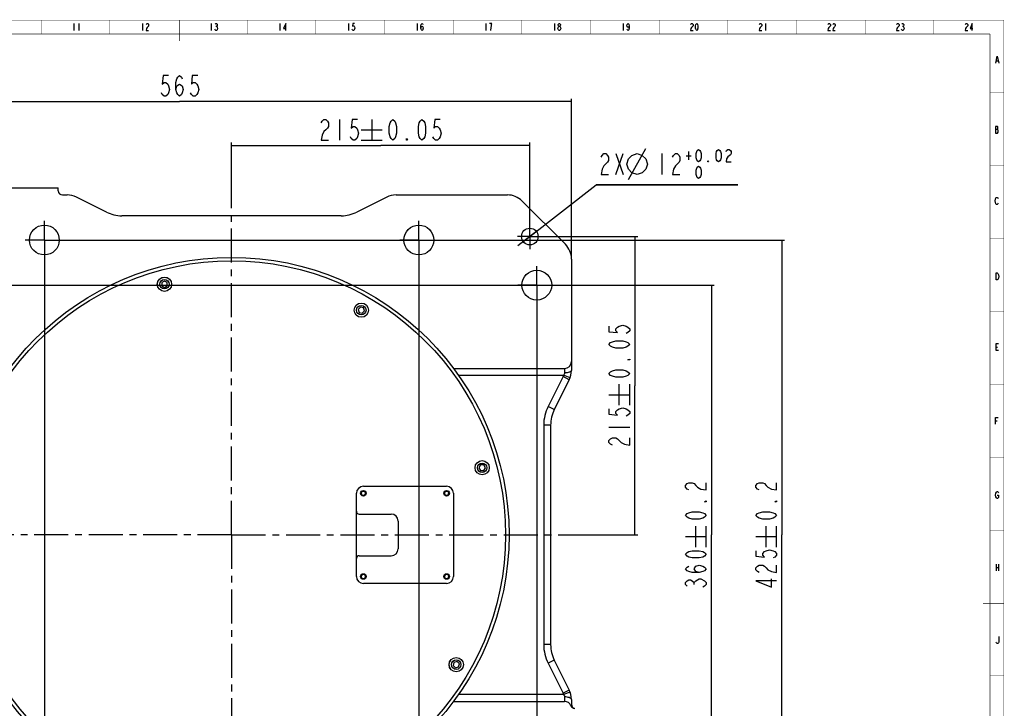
# Model space of a CAD drawing. Header units: millimetres. Extents: x 0 to 1189, y 0 to 841.
# Tile 5 of 5: x 479 to 1189, y 345 to 841. Entities that reach past the tile are written whole.
import ezdxf

# ---------------------------------------------------------------- set-up
doc = ezdxf.new("R2010")
doc.units = ezdxf.units.MM
doc.header["$LTSCALE"] = 65.395
doc.linetypes.add('CENTER', pattern=[0.6, 0.375, -0.075, 0.075, -0.075])
doc.layers.get('0').update_dxf_attribs({"linetype": 'CONTINUOUS'})
for name, color, linetype in [('0100088C0000_DXF_DIMENSION', 7, 'CONTINUOUS'), ('0100088C0000_DXF_FORMAT', 7, 'CONTINUOUS'), ('0100188C0000_DXF_AXIS', 7, 'CONTINUOUS'), ('0100188C0000DXF_CONTINUOUS_LINE', 7, 'CONTINUOUS'), ('0101588C0000DXF_CONTINUOUS_LINE', 7, 'CONTINUOUS'), ('0101688C0000_DXF_AXIS', 7, 'CONTINUOUS'), ('0101688C0000DXF_CONTINUOUS_LINE', 7, 'CONTINUOUS'), ('0101788C0000DXF_CONTINUOUS_LINE', 7, 'CONTINUOUS'), ('B0205040106HDXF_CONTINUOUS_LINE', 7, 'CONTINUOUS'), ('B0218060126HDXF_CONTINUOUS_LINE', 7, 'CONTINUOUS')]:
    doc.layers.add(name, color=color, linetype=linetype)
doc.styles.get("Standard").update_dxf_attribs({"font": 'txt', "width": 0.7})
doc.dimstyles.new('DIMSTYLE_1', dxfattribs={"dimtxt": 15, "dimasz": 3, "dimexe": 2, "dimexo": 0.2, "dimgap": 3.75, "dimtad": 1, "dimdsep": 46, "dimtxsty": 'Standard', "dimblk": '_FILLED', "dimblk1": '_FILLED', "dimblk2": '_FILLED', "dimcen": 0.09, "dimclrt": 5, "dimazin": 2, "dimtp": 0.01, "dimtm": 0.01, "dimtfac": 1, "dimtofl": 0, "dimtmove": 0, "dimatfit": 3, "dimldrblk": '_FILLED', "dimfxl": 1, "dimtolj": 1, "dimarcsym": 0})
doc.dimstyles.new('DIMSTYLE_2', dxfattribs={"dimtxt": 15, "dimasz": 3, "dimexe": 2, "dimexo": 0.2, "dimgap": 3.75, "dimtad": 1, "dimdsep": 46, "dimtxsty": 'Standard', "dimblk": '_FILLED', "dimblk1": '_FILLED', "dimblk2": '_FILLED', "dimcen": 0.09, "dimclrt": 5, "dimazin": 2, "dimtol": 1, "dimtp": 0.05, "dimtm": 0.05, "dimtfac": 1, "dimtofl": 0, "dimtmove": 0, "dimatfit": 3, "dimldrblk": '_FILLED', "dimfxl": 1, "dimtolj": 1, "dimarcsym": 0})
doc.dimstyles.new('DIMSTYLE_3', dxfattribs={"dimtxt": 15, "dimasz": 3, "dimexe": 2, "dimexo": 0.2, "dimgap": 3.75, "dimtad": 1, "dimdsep": 46, "dimtxsty": 'Standard', "dimblk": '_FILLED', "dimblk1": '_FILLED', "dimblk2": '_FILLED', "dimcen": 0.09, "dimclrt": 5, "dimazin": 2, "dimtol": 1, "dimtp": 0.2, "dimtm": 0.2, "dimtfac": 1, "dimtofl": 0, "dimtmove": 0, "dimatfit": 3, "dimldrblk": '_FILLED', "dimfxl": 1, "dimtolj": 1, "dimarcsym": 0})
doc.dimstyles.new('DIMSTYLE_4', dxfattribs={"dimtxt": 15, "dimasz": 3, "dimexe": 2, "dimexo": 0.2, "dimtad": 1, "dimdsep": 46, "dimtxsty": 'Standard', "dimblk": '_FILLED', "dimblk1": '_FILLED', "dimblk2": '_FILLED', "dimcen": 0.09, "dimclrt": 5, "dimazin": 2, "dimtol": 1, "dimtp": 0.02, "dimtfac": 0.6, "dimtmove": 0, "dimatfit": 2, "dimldrblk": '_FILLED', "dimfxl": 1, "dimtolj": 1, "dimarcsym": 0})

# ---------------------------------------------------------------- blocks, each defined once
blk = doc.blocks.new('_FILLED')
at = {"color": 0, "linetype": 'ByBlock'}
blk.add_solid([(0, 0), (-1, 0.12), (-1, -0.12)], dxfattribs=at)
blk = doc.blocks.new('*D1')
at = {"layer": '0100088C0000_DXF_DIMENSION', "color": 2, "linetype": 'Continuous'}
for p, q in [((312.19, 668.98), (312.19, 784.3)), ((312.19, 782.3), (594.69, 782.3)), ((877.19, 782.3), (594.69, 782.3)), ((877.19, 668.98), (877.19, 784.3))]:
    blk.add_line(p, q, dxfattribs=at)
at = {"layer": '0100088C0000_DXF_DIMENSION', "color": 2, "linetype": 'Continuous', "xscale": 3, "yscale": 3, "zscale": 3, "rotation": 180}
blk.add_blockref('_FILLED', (312.19, 782.3), dxfattribs=at)
at = {"layer": '0100088C0000_DXF_DIMENSION', "color": 2, "linetype": 'Continuous', "xscale": 3, "yscale": 3, "zscale": 3}
blk.add_blockref('_FILLED', (877.19, 782.3), dxfattribs=at)
blk = doc.blocks.new('*D2')
at = {"layer": '0100088C0000_DXF_DIMENSION', "color": 2, "linetype": 'Continuous'}
for p, q in [((632.19, 719.77), (632.19, 752.65)), ((847.19, 694.19), (847.19, 752.65)), ((632.19, 750.65), (739.69, 750.65)), ((847.19, 750.65), (739.69, 750.65))]:
    blk.add_line(p, q, dxfattribs=at)
at = {"layer": '0100088C0000_DXF_DIMENSION', "color": 2, "linetype": 'Continuous', "xscale": 3, "yscale": 3, "zscale": 3, "rotation": 180}
blk.add_blockref('_FILLED', (632.19, 750.65), dxfattribs=at)
at = {"layer": '0100088C0000_DXF_DIMENSION', "color": 2, "linetype": 'Continuous', "xscale": 3, "yscale": 3, "zscale": 3}
blk.add_blockref('_FILLED', (847.19, 750.65), dxfattribs=at)
blk = doc.blocks.new('*D3')
at = {"layer": '0100088C0000_DXF_DIMENSION', "color": 2, "linetype": 'Continuous'}
for p, q in [((497.19, 668.54), (497.19, 142.15)), ((767.19, 668.54), (767.19, 142.15)), ((497.19, 144.15), (632.19, 144.15)), ((767.19, 144.15), (632.19, 144.15))]:
    blk.add_line(p, q, dxfattribs=at)
at = {"layer": '0100088C0000_DXF_DIMENSION', "color": 2, "linetype": 'Continuous', "xscale": 3, "yscale": 3, "zscale": 3, "rotation": 180}
blk.add_blockref('_FILLED', (497.19, 144.15), dxfattribs=at)
at = {"layer": '0100088C0000_DXF_DIMENSION', "color": 2, "linetype": 'Continuous', "xscale": 3, "yscale": 3, "zscale": 3}
blk.add_blockref('_FILLED', (767.19, 144.15), dxfattribs=at)
blk = doc.blocks.new('*D4')
at = {"layer": '0100088C0000_DXF_DIMENSION', "color": 2, "linetype": 'Continuous'}
for p, q in [((412.19, 636.04), (412.19, 107.73)), ((852.19, 636.04), (852.19, 107.73)), ((412.19, 109.73), (632.19, 109.73)), ((852.19, 109.73), (632.19, 109.73))]:
    blk.add_line(p, q, dxfattribs=at)
at = {"layer": '0100088C0000_DXF_DIMENSION', "color": 2, "linetype": 'Continuous', "xscale": 3, "yscale": 3, "zscale": 3, "rotation": 180}
blk.add_blockref('_FILLED', (412.19, 109.73), dxfattribs=at)
at = {"layer": '0100088C0000_DXF_DIMENSION', "color": 2, "linetype": 'Continuous', "xscale": 3, "yscale": 3, "zscale": 3}
blk.add_blockref('_FILLED', (852.19, 109.73), dxfattribs=at)
blk = doc.blocks.new('*D5')
at = {"layer": '0100088C0000_DXF_DIMENSION', "color": 2, "linetype": 'Continuous'}
for p, q in [((426.14, 649.99), (980.06, 649.99)), ((978.06, 649.99), (978.06, 469.99)), ((978.06, 289.99), (978.06, 469.99)), ((426.14, 289.99), (980.06, 289.99))]:
    blk.add_line(p, q, dxfattribs=at)
at = {"layer": '0100088C0000_DXF_DIMENSION', "color": 2, "linetype": 'Continuous', "xscale": 3, "yscale": 3, "zscale": 3}
for p, rotation in [((978.06, 649.99), 90), ((978.06, 289.99), 270)]:
    blk.add_blockref('_FILLED', p, dxfattribs=dict(at, rotation=rotation))
blk = doc.blocks.new('*D6')
at = {"layer": '0100088C0000_DXF_DIMENSION', "color": 2, "linetype": 'Continuous'}
for p, q in [((511.14, 682.49), (1030.81, 682.49)), ((1028.81, 682.49), (1028.81, 469.99)), ((1028.81, 257.49), (1028.81, 469.99)), ((511.14, 257.49), (1030.81, 257.49))]:
    blk.add_line(p, q, dxfattribs=at)
at = {"layer": '0100088C0000_DXF_DIMENSION', "color": 2, "linetype": 'Continuous', "xscale": 3, "yscale": 3, "zscale": 3}
for p, rotation in [((1028.81, 682.49), 90), ((1028.81, 257.49), 270)]:
    blk.add_blockref('_FILLED', p, dxfattribs=dict(at, rotation=rotation))
blk = doc.blocks.new('*D7')
at = {"layer": '0100088C0000_DXF_DIMENSION', "color": 2, "linetype": 'Continuous'}
for p, q in [((856.39, 684.99), (924.95, 684.99)), ((922.95, 684.99), (922.95, 577.49)), ((922.95, 469.99), (922.95, 577.49)), ((888.35, 469.99), (924.95, 469.99))]:
    blk.add_line(p, q, dxfattribs=at)
at = {"layer": '0100088C0000_DXF_DIMENSION', "color": 2, "linetype": 'Continuous', "xscale": 3, "yscale": 3, "zscale": 3}
for p, rotation in [((922.95, 684.99), 90), ((922.95, 469.99), 270)]:
    blk.add_blockref('_FILLED', p, dxfattribs=dict(at, rotation=rotation))
blk = doc.blocks.new('*D12')
at = {"layer": '0100088C0000_DXF_DIMENSION', "color": 2, "linetype": 'Continuous'}
for p, q in [((847.19, 684.99), (895.03, 722.24)), ((895.03, 722.24), (997.03, 722.24)), ((997.03, 722.24), (895.03, 722.24)), ((851.93, 688.68), (847.19, 684.99)), ((851.93, 688.68), (851.93, 688.68)), ((847.19, 684.99), (838.51, 678.23)), ((842.46, 681.3), (847.19, 684.99)), ((842.46, 681.3), (842.46, 681.3))]:
    blk.add_line(p, q, dxfattribs=at)
at = {"layer": '0100088C0000_DXF_DIMENSION', "color": 2, "linetype": 'Continuous', "xscale": 3, "yscale": 3, "zscale": 3}
for p, rotation in [((851.93, 688.68), 217.904293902), ((842.46, 681.3), 37.90645520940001)]:
    blk.add_blockref('_FILLED', p, dxfattribs=dict(at, rotation=rotation))

msp = doc.modelspace()

# ---------------------------------------------------------------- linework, layer by layer
at = {"layer": '0100088C0000_DXF_DIMENSION', "color": 5, "linetype": 'Continuous'}
for p, q in [((709.942, 769.402), (709.942, 754.402)), ((733.192, 769.402), (733.192, 754.402)), ((725.692, 761.902), (740.692, 761.902)), ((725.692, 754.402), (740.692, 754.402)), ((918.276, 725.987), (930.776, 748.487)), ((961.626, 746.237), (961.626, 740.237)), ((909.151, 729.737), (914.401, 744.737)), ((909.151, 744.737), (914.401, 729.737)), ((942.276, 744.737), (942.276, 729.737)), ((959.826, 743.237), (963.426, 743.237)), ((911.7, 563.49), (911.7, 578.49)), ((919.2, 563.49), (919.2, 578.49)), ((904.2, 570.99), (919.2, 570.99)), ((904.2, 547.74), (919.2, 547.74)), ((966.811, 461.24), (966.811, 476.24)), ((974.311, 461.24), (974.311, 476.24)), ((1017.56, 461.24), (1017.56, 476.24)), ((1025.06, 461.24), (1025.06, 476.24)), ((959.311, 468.74), (974.311, 468.74)), ((1010.06, 468.74), (1025.06, 468.74)), ((965.561, 434.333), (965.561, 435.646))]:
    msp.add_line(p, q, dxfattribs=at)
for points in [[(586.817, 801.049), (582.879, 801.049), (582.223, 794.799), (583.535, 796.049), (584.848, 796.049), (586.16, 794.799), (586.817, 793.549), (587.473, 791.049), (586.817, 788.549), (586.16, 787.299), (584.848, 786.049), (583.535, 786.049), (582.223, 787.299), (581.567, 788.549)], [(592.067, 791.049), (592.723, 793.549), (594.692, 794.799), (596.66, 793.549), (597.317, 791.049), (596.66, 788.549), (596.004, 787.299), (594.692, 786.049), (593.379, 787.299), (592.723, 788.549), (592.067, 791.049), (592.067, 796.049), (592.723, 798.549), (593.379, 799.799), (594.692, 801.049), (596.004, 799.799), (596.66, 798.549)], [(607.817, 801.049), (603.879, 801.049), (603.223, 794.799), (604.535, 796.049), (605.848, 796.049), (607.16, 794.799), (607.817, 793.549), (608.473, 791.049), (607.817, 788.549), (607.16, 787.299), (605.848, 786.049), (604.535, 786.049), (603.223, 787.299), (602.567, 788.549)], [(696.817, 766.902), (697.473, 768.152), (698.785, 769.402), (700.098, 769.402), (701.41, 768.152), (702.067, 766.902), (702.067, 764.402), (701.41, 763.152), (700.098, 761.902), (698.785, 760.652), (697.473, 758.152), (696.817, 754.402), (702.067, 754.402)], [(723.067, 769.402), (719.129, 769.402), (718.473, 763.152), (719.785, 764.402), (721.098, 764.402), (722.41, 763.152), (723.067, 761.902), (723.723, 759.402), (723.067, 756.902), (722.41, 755.652), (721.098, 754.402), (719.785, 754.402), (718.473, 755.652), (717.817, 756.902)], [(748.442, 754.402), (747.129, 755.652), (746.473, 756.902), (745.817, 759.402), (745.817, 764.402), (746.473, 766.902), (747.129, 768.152), (748.442, 769.402), (749.754, 768.152), (750.41, 766.902), (751.067, 764.402), (751.067, 759.402), (750.41, 756.902), (749.754, 755.652), (748.442, 754.402)], [(769.442, 754.402), (768.129, 755.652), (767.473, 756.902), (766.817, 759.402), (766.817, 764.402), (767.473, 766.902), (768.129, 768.152), (769.442, 769.402), (770.754, 768.152), (771.41, 766.902), (772.067, 764.402), (772.067, 759.402), (771.41, 756.902), (770.754, 755.652), (769.442, 754.402)], [(782.567, 769.402), (778.629, 769.402), (777.973, 763.152), (779.285, 764.402), (780.598, 764.402), (781.91, 763.152), (782.567, 761.902), (783.223, 759.402), (782.567, 756.902), (781.91, 755.652), (780.598, 754.402), (779.285, 754.402), (777.973, 755.652), (777.317, 756.902)], [(758.942, 754.402), (758.285, 754.402), (758.285, 755.652), (758.942, 754.402)], [(968.826, 738.737), (967.926, 739.487), (967.476, 740.237), (967.026, 741.737), (967.026, 744.737), (967.476, 746.237), (967.926, 746.987), (968.826, 747.737), (969.726, 746.987), (970.176, 746.237), (970.626, 744.737), (970.626, 741.737), (970.176, 740.237), (969.726, 739.487), (968.826, 738.737)], [(983.226, 738.737), (982.326, 739.487), (981.876, 740.237), (981.426, 741.737), (981.426, 744.737), (981.876, 746.237), (982.326, 746.987), (983.226, 747.737), (984.126, 746.987), (984.576, 746.237), (985.026, 744.737), (985.026, 741.737), (984.576, 740.237), (984.126, 739.487), (983.226, 738.737)], [(988.626, 746.237), (989.076, 746.987), (989.976, 747.737), (990.876, 747.737), (991.776, 746.987), (992.226, 746.237), (992.226, 744.737), (991.776, 743.987), (989.976, 742.487)], [(898.651, 742.237), (899.307, 743.487), (900.62, 744.737), (901.932, 744.737), (903.245, 743.487), (903.901, 742.237), (903.901, 739.737), (903.245, 738.487)], [(903.245, 738.487), (900.62, 735.987), (899.307, 733.487), (898.651, 729.737), (903.901, 729.737)], [(917.026, 737.237), (918.276, 740.987), (920.776, 743.487), (924.526, 744.737), (928.276, 743.487), (930.776, 740.987), (932.026, 737.237), (930.776, 733.487), (928.276, 730.987), (924.526, 729.737), (920.776, 730.987), (918.276, 733.487), (917.026, 737.237)], [(950.151, 742.237), (950.807, 743.487), (952.12, 744.737), (953.432, 744.737), (954.745, 743.487), (955.401, 742.237), (955.401, 739.737), (954.745, 738.487)], [(954.745, 738.487), (952.12, 735.987), (950.807, 733.487), (950.151, 729.737), (955.401, 729.737)], [(976.026, 738.737), (975.576, 738.737), (975.576, 739.487), (976.026, 738.737)], [(989.976, 742.487), (989.076, 740.987), (988.626, 738.737), (992.226, 738.737)], [(968.826, 726.737), (967.926, 727.487), (967.476, 728.237), (967.026, 729.737), (967.026, 732.737), (967.476, 734.237), (967.926, 734.987), (968.826, 735.737), (969.726, 734.987), (970.176, 734.237), (970.626, 732.737), (970.626, 729.737), (970.176, 728.237), (969.726, 727.487), (968.826, 726.737)], [(904.2, 620.365), (904.2, 616.427), (910.45, 615.771), (909.2, 617.083), (909.2, 618.396), (910.45, 619.708), (911.7, 620.365), (914.2, 621.021), (916.7, 620.365), (917.95, 619.708), (919.2, 618.396), (919.2, 617.083), (917.95, 615.771), (916.7, 615.115)], [(919.2, 607.24), (917.95, 605.927), (916.7, 605.271), (914.2, 604.615), (909.2, 604.615), (906.7, 605.271), (905.45, 605.927), (904.2, 607.24), (905.45, 608.552), (906.7, 609.208), (909.2, 609.865), (914.2, 609.865), (916.7, 609.208), (917.95, 608.552), (919.2, 607.24)], [(919.2, 596.74), (919.2, 596.083), (917.95, 596.083), (919.2, 596.74)], [(919.2, 586.24), (917.95, 584.927), (916.7, 584.271), (914.2, 583.615), (909.2, 583.615), (906.7, 584.271), (905.45, 584.927), (904.2, 586.24), (905.45, 587.552), (906.7, 588.208), (909.2, 588.865), (914.2, 588.865), (916.7, 588.208), (917.95, 587.552), (919.2, 586.24)], [(904.2, 560.865), (904.2, 556.927), (910.45, 556.271), (909.2, 557.583), (909.2, 558.896), (910.45, 560.208), (911.7, 560.865), (914.2, 561.521), (916.7, 560.865), (917.95, 560.208), (919.2, 558.896), (919.2, 557.583), (917.95, 556.271), (916.7, 555.615)], [(906.7, 534.615), (905.45, 535.271), (904.2, 536.583), (904.2, 537.896), (905.45, 539.208), (906.7, 539.865), (909.2, 539.865), (910.45, 539.208), (912.95, 536.583)], [(912.95, 536.583), (915.45, 535.271), (919.2, 534.615), (919.2, 539.865)], [(961.811, 502.365), (960.561, 503.021), (959.311, 504.333), (959.311, 505.646), (960.561, 506.958), (961.811, 507.615), (964.311, 507.615), (965.561, 506.958), (966.811, 505.646), (968.061, 504.333), (970.561, 503.021), (974.311, 502.365), (974.311, 507.615)], [(1012.56, 502.365), (1011.31, 503.021), (1010.06, 504.333), (1010.06, 505.646), (1011.31, 506.958), (1012.56, 507.615), (1015.06, 507.615), (1016.31, 506.958), (1017.56, 505.646), (1018.81, 504.333), (1021.31, 503.021), (1025.06, 502.365), (1025.06, 507.615)], [(974.311, 494.49), (974.311, 493.833), (973.061, 493.833), (974.311, 494.49)], [(1025.06, 494.49), (1025.06, 493.833), (1023.81, 493.833), (1025.06, 494.49)], [(974.311, 483.99), (973.061, 482.677), (971.811, 482.021), (969.311, 481.365), (964.311, 481.365), (961.811, 482.021), (960.561, 482.677), (959.311, 483.99), (960.561, 485.302), (961.811, 485.958), (964.311, 486.615), (969.311, 486.615), (971.811, 485.958), (973.061, 485.302), (974.311, 483.99)], [(1025.06, 483.99), (1023.81, 482.677), (1022.56, 482.021), (1020.06, 481.365), (1015.06, 481.365), (1012.56, 482.021), (1011.31, 482.677), (1010.06, 483.99), (1011.31, 485.302), (1012.56, 485.958), (1015.06, 486.615), (1020.06, 486.615), (1022.56, 485.958), (1023.81, 485.302), (1025.06, 483.99)], [(974.311, 455.99), (973.061, 454.677), (971.811, 454.021), (969.311, 453.365), (964.311, 453.365), (961.811, 454.021), (960.561, 454.677), (959.311, 455.99), (960.561, 457.302), (961.811, 457.958), (964.311, 458.615), (969.311, 458.615), (971.811, 457.958), (973.061, 457.302), (974.311, 455.99)], [(1010.06, 458.615), (1010.06, 454.677), (1016.31, 454.021), (1015.06, 455.333), (1015.06, 456.646), (1016.31, 457.958), (1017.56, 458.615), (1020.06, 459.271), (1022.56, 458.615), (1023.81, 457.958), (1025.06, 456.646), (1025.06, 455.333), (1023.81, 454.021), (1022.56, 453.365)], [(969.311, 442.865), (966.811, 443.521), (965.561, 445.49), (966.811, 447.458), (969.311, 448.115), (971.811, 447.458), (973.061, 446.802), (974.311, 445.49), (973.061, 444.177), (971.811, 443.521), (969.311, 442.865), (964.311, 442.865), (961.811, 443.521), (960.561, 444.177), (959.311, 445.49), (960.561, 446.802), (961.811, 447.458)], [(1012.56, 442.865), (1011.31, 443.521), (1010.06, 444.833), (1010.06, 446.146), (1011.31, 447.458), (1012.56, 448.115), (1015.06, 448.115), (1016.31, 447.458), (1017.56, 446.146), (1018.81, 444.833), (1021.31, 443.521), (1025.06, 442.865), (1025.06, 448.115)], [(960.561, 433.021), (959.311, 434.333), (959.311, 435.646), (960.561, 436.958), (961.811, 437.615), (963.061, 437.615), (964.311, 436.958), (965.561, 435.646), (966.811, 436.958), (968.061, 437.615), (969.311, 438.271), (970.561, 438.271)], [(970.561, 438.271), (973.061, 436.958), (974.311, 435.646), (974.311, 434.333), (973.061, 433.021), (971.811, 432.365)], [(1025.06, 436.958), (1010.06, 436.958), (1021.31, 432.365), (1021.31, 438.271)]]:
    msp.add_lwpolyline(points, dxfattribs=at)
at = {"layer": '0100088C0000_DXF_FORMAT', "color": 5, "linetype": 'Continuous'}
for p, q in [((518.511, 838.561), (518.511, 833.561)), ((522.011, 838.561), (522.011, 833.561)), ((568.011, 838.561), (568.011, 833.561)), ((617.511, 838.561), (617.511, 833.561)), ((667.011, 838.561), (667.011, 833.561)), ((716.511, 838.561), (716.511, 833.561)), ((766.011, 838.561), (766.011, 833.561)), ((815.511, 838.561), (815.511, 833.561)), ((865.011, 838.561), (865.011, 833.561)), ((914.511, 838.561), (914.511, 833.561)), ((1017.011, 838.561), (1017.011, 833.561)), ((620.793, 836.478), (621.23, 836.478)), ((1115.793, 836.478), (1116.23, 836.478)), ((1183.566, 811.578), (1184.879, 811.578)), ((1182.801, 762.297), (1184.332, 762.297)), ((1183.347, 605.365), (1184.441, 605.365)), ((1183.019, 552.208), (1184.113, 552.208)), ((1183.347, 448.987), (1183.347, 443.987)), ((1185.097, 448.987), (1185.097, 443.987)), ((1183.347, 446.487), (1185.097, 446.487))]:
    msp.add_line(p, q, dxfattribs=at)
at = {"layer": '0100088C0000_DXF_FORMAT', "color": 2, "linetype": 'Continuous', "const_width": 0.25}
for points in [[(0, 841), (1189, 841)], [(495, 831), (495, 841)], [(544.5, 831), (544.5, 841)], [(643.5, 831), (643.5, 841)], [(693, 831), (693, 841)], [(742.5, 831), (742.5, 841)], [(792, 831), (792, 841)], [(841.5, 831), (841.5, 841)], [(891, 831), (891, 841)], [(940.5, 831), (940.5, 841)], [(990, 831), (990, 841)], [(1039.5, 831), (1039.5, 841)], [(1089, 831), (1089, 841)], [(1138.5, 831), (1138.5, 841)], [(1189, 0), (1189, 841)], [(1179, 788.5), (1189, 788.5)], [(1179, 736), (1189, 736)], [(1179, 683.5), (1189, 683.5)], [(1179, 631), (1189, 631)], [(1179, 578.5), (1189, 578.5)], [(1179, 526), (1189, 526)], [(1179, 473.5), (1189, 473.5)], [(1179, 368.5), (1189, 368.5)]]:
    msp.add_lwpolyline(points, dxfattribs=at)
at = {"layer": '0100088C0000_DXF_FORMAT', "color": 5, "linetype": 'Continuous'}
for points in [[(570.636, 837.728), (570.855, 838.144), (571.293, 838.561), (571.73, 838.561), (572.168, 838.144), (572.386, 837.728), (572.386, 836.894), (572.168, 836.478), (571.73, 836.061), (571.293, 835.644), (570.855, 834.811), (570.636, 833.561), (572.386, 833.561)], [(620.355, 838.144), (620.793, 838.561), (621.23, 838.561), (621.668, 838.144), (621.886, 837.728), (621.886, 837.311), (621.668, 836.894), (621.23, 836.478), (621.668, 836.061), (621.886, 835.644), (622.105, 835.228), (622.105, 834.811), (621.668, 833.978)], [(671.168, 833.561), (671.168, 838.561), (669.636, 834.811), (671.605, 834.811)], [(720.886, 838.561), (719.574, 838.561), (719.355, 836.478), (719.793, 836.894), (720.23, 836.894), (720.668, 836.478), (720.886, 836.061), (721.105, 835.228), (720.886, 834.394), (720.668, 833.978), (720.23, 833.561), (719.793, 833.561), (719.355, 833.978), (719.136, 834.394)], [(768.636, 835.228), (768.855, 836.061), (769.511, 836.478), (770.168, 836.061), (770.386, 835.228), (770.168, 834.394), (769.949, 833.978), (769.511, 833.561), (769.074, 833.978), (768.855, 834.394), (768.636, 835.228), (768.636, 836.894), (768.855, 837.728), (769.074, 838.144), (769.511, 838.561), (769.949, 838.144), (770.168, 837.728)], [(819.011, 833.561), (819.23, 835.644), (819.449, 836.894), (819.668, 837.728), (819.886, 838.561), (818.136, 838.561)], [(868.293, 836.478), (867.855, 836.894), (867.636, 837.311), (867.636, 837.728), (867.855, 838.144), (868.293, 838.561), (868.73, 838.561), (869.168, 838.144), (869.386, 837.728), (869.386, 837.311), (869.168, 836.894), (868.73, 836.478)], [(918.886, 836.894), (918.668, 836.061), (918.011, 835.644), (917.355, 836.061), (917.136, 836.894), (917.355, 837.728), (917.574, 838.144), (918.011, 838.561), (918.449, 838.144), (918.668, 837.728), (918.886, 836.894), (918.886, 835.228), (918.668, 834.394), (918.449, 833.978), (918.011, 833.561), (917.574, 833.978), (917.355, 834.394)], [(963.136, 837.728), (963.355, 838.144), (963.793, 838.561), (964.23, 838.561), (964.668, 838.144), (964.886, 837.728), (964.886, 836.894), (964.668, 836.478), (964.23, 836.061), (963.793, 835.644), (963.355, 834.811), (963.136, 833.561), (964.886, 833.561)], [(967.511, 833.561), (967.074, 833.978), (966.855, 834.394), (966.636, 835.228), (966.636, 836.894), (966.855, 837.728), (967.074, 838.144), (967.511, 838.561), (967.949, 838.144), (968.168, 837.728), (968.386, 836.894), (968.386, 835.228), (968.168, 834.394), (967.949, 833.978), (967.511, 833.561)], [(1012.636, 837.728), (1012.855, 838.144), (1013.293, 838.561), (1013.73, 838.561), (1014.168, 838.144), (1014.386, 837.728), (1014.386, 836.894), (1014.168, 836.478), (1013.73, 836.061), (1013.293, 835.644), (1012.855, 834.811), (1012.636, 833.561), (1014.386, 833.561)], [(1062.136, 837.728), (1062.355, 838.144), (1062.793, 838.561), (1063.23, 838.561), (1063.668, 838.144), (1063.886, 837.728), (1063.886, 836.894), (1063.668, 836.478), (1063.23, 836.061), (1062.793, 835.644), (1062.355, 834.811), (1062.136, 833.561), (1063.886, 833.561)], [(1065.636, 837.728), (1065.855, 838.144), (1066.293, 838.561), (1066.73, 838.561), (1067.168, 838.144), (1067.386, 837.728), (1067.386, 836.894), (1067.168, 836.478), (1066.73, 836.061), (1066.293, 835.644), (1065.855, 834.811), (1065.636, 833.561), (1067.386, 833.561)], [(1111.636, 837.728), (1111.855, 838.144), (1112.293, 838.561), (1112.73, 838.561), (1113.168, 838.144), (1113.386, 837.728), (1113.386, 836.894), (1113.168, 836.478), (1112.73, 836.061), (1112.293, 835.644), (1111.855, 834.811), (1111.636, 833.561), (1113.386, 833.561)], [(1115.355, 838.144), (1115.793, 838.561), (1116.23, 838.561), (1116.668, 838.144), (1116.886, 837.728), (1116.886, 837.311), (1116.668, 836.894), (1116.23, 836.478), (1116.668, 836.061)], [(1161.136, 837.728), (1161.355, 838.144), (1161.793, 838.561), (1162.23, 838.561), (1162.668, 838.144), (1162.886, 837.728), (1162.886, 836.894), (1162.668, 836.478), (1162.23, 836.061), (1161.793, 835.644), (1161.355, 834.811), (1161.136, 833.561), (1162.886, 833.561)], [(1166.168, 833.561), (1166.168, 838.561), (1164.636, 834.811), (1166.605, 834.811)], [(621.668, 833.978), (621.23, 833.561), (620.793, 833.561), (620.355, 833.978), (620.136, 834.394)], [(867.418, 834.811), (867.418, 835.228), (867.855, 836.061)], [(868.293, 833.561), (867.855, 833.978), (867.418, 834.811)], [(867.855, 836.061), (868.293, 836.478), (868.73, 836.478), (869.168, 836.061)], [(869.168, 836.061), (869.605, 835.228), (869.605, 834.811), (869.386, 834.394), (869.168, 833.978), (868.73, 833.561), (868.293, 833.561)], [(1117.105, 834.811), (1116.668, 833.978), (1116.23, 833.561), (1115.793, 833.561), (1115.355, 833.978), (1115.136, 834.394)], [(1116.668, 836.061), (1117.105, 835.228), (1117.105, 834.811)], [(1183.129, 809.912), (1184.222, 814.912), (1185.316, 809.912)], [(1184.332, 762.297), (1184.551, 762.714), (1184.551, 763.964), (1184.332, 764.38), (1182.801, 764.38)], [(1182.801, 764.38), (1182.801, 759.38), (1184.332, 759.38), (1184.769, 760.214)], [(1184.769, 760.214), (1184.769, 761.464), (1184.332, 762.297)], [(1183.238, 708.609), (1182.801, 709.443), (1182.582, 710.693), (1182.801, 711.943)], [(1182.801, 711.943), (1183.238, 712.776), (1183.676, 713.193), (1184.113, 713.193), (1184.551, 712.776), (1184.769, 712.359)], [(1184.769, 709.026), (1184.551, 708.609), (1184.113, 708.193), (1183.676, 708.193), (1183.238, 708.609)], [(1183.347, 658.724), (1184.222, 658.724), (1184.66, 658.307)], [(1185.097, 654.974), (1184.66, 654.141), (1184.222, 653.724), (1183.347, 653.724), (1183.347, 658.724)], [(1184.66, 658.307), (1185.097, 657.474), (1185.316, 656.224), (1185.097, 654.974)], [(1185.097, 602.865), (1183.347, 602.865), (1183.347, 607.865), (1185.097, 607.865)], [(1183.019, 549.708), (1183.019, 554.708), (1184.769, 554.708)], [(1183.566, 496.641), (1183.129, 497.474), (1182.91, 498.724), (1183.129, 499.974)], [(1183.129, 499.974), (1183.566, 500.807), (1184.004, 501.224), (1184.441, 501.224), (1184.879, 500.807), (1185.097, 500.391)], [(1184.222, 498.724), (1185.097, 498.724), (1185.097, 497.057), (1184.879, 496.641), (1184.441, 496.224), (1184.004, 496.224), (1183.566, 496.641)], [(1185.232, 396.793), (1185.232, 392.626), (1185.013, 392.21), (1184.576, 391.793), (1184.138, 391.793), (1183.701, 392.21), (1183.482, 392.626)]]:
    msp.add_lwpolyline(points, dxfattribs=at)
at = {"layer": '0100088C0000_DXF_FORMAT', "color": 7, "linetype": 'Continuous', "const_width": 0.5}
for points in [[(594.5, 826), (594.5, 841)], [(25, 831), (1179, 831)], [(1179, 10), (1179, 831)], [(1174, 420.5), (1189, 420.5)]]:
    msp.add_lwpolyline(points, dxfattribs=at)
at = {"layer": '0100188C0000_DXF_AXIS', "color": 7, "linetype": 'CENTER'}
for p, q in [((497.192, 682.49), (497.192, 696.24)), ((767.192, 682.49), (767.192, 696.24)), ((847.192, 684.99), (847.192, 693.99)), ((497.192, 682.49), (483.442, 682.49)), ((497.192, 682.49), (497.192, 668.74)), ((497.192, 682.49), (510.942, 682.49)), ((767.192, 682.49), (753.442, 682.49)), ((767.192, 682.49), (767.192, 668.74)), ((767.192, 682.49), (780.942, 682.49)), ((847.192, 684.99), (838.192, 684.99)), ((847.192, 684.99), (847.192, 675.99)), ((847.192, 684.99), (856.192, 684.99)), ((852.192, 649.99), (852.192, 663.74)), ((852.192, 649.99), (838.442, 649.99)), ((852.192, 649.99), (865.942, 649.99)), ((852.192, 649.99), (852.192, 636.24))]:
    msp.add_line(p, q, dxfattribs=at)
at = {"layer": '0100188C0000DXF_CONTINUOUS_LINE', "color": 7, "linetype": 'Continuous'}
for p, q in [((457.192, 719.99), (507.192, 719.99)), ((507.192, 717.99), (507.192, 719.99)), ((510.192, 714.99), (513.651, 714.99)), ((541.913, 702.629), (520.359, 713.406)), ((744.024, 713.406), (722.47, 702.629)), ((750.733, 714.99), (830.978, 714.99)), ((872.798, 679.383), (841.585, 710.596)), ((711.29, 699.99), (553.093, 699.99)), ((877.192, 668.776), (877.192, 588.531)), ((792.192, 589.99), (872.192, 589.99)), ((875.608, 581.822), (864.831, 560.268)), ((862.192, 549.088), (862.192, 390.891)), ((864.831, 379.711), (875.608, 358.157)), ((876.22, 356.76), (875.608, 358.157)), ((792.192, 349.99), (872.192, 349.99)), ((877.192, 351.449), (877.192, 347.99))]:
    msp.add_line(p, q, dxfattribs=at)
at = {"layer": '0100188C0000DXF_CONTINUOUS_LINE', "color": 9, "linetype": 'Continuous'}
for p, q in [((872.192, 589.99), (872.192, 586.76)), ((795.822, 584.99), (871.544, 584.99)), ((871.136, 584.059), (860.359, 562.504)), ((875.608, 581.822), (871.136, 584.059)), ((876.22, 583.219), (871.544, 584.99)), ((864.831, 560.268), (860.359, 562.504)), ((862.192, 549.088), (857.192, 549.088)), ((857.192, 549.088), (857.192, 390.891)), ((862.192, 390.891), (857.192, 390.891)), ((864.831, 379.711), (860.359, 377.475)), ((860.359, 377.475), (871.136, 355.921)), ((871.544, 354.989), (795.822, 354.99)), ((875.608, 358.157), (871.136, 355.921)), ((876.22, 356.76), (871.544, 354.99)), ((872.192, 353.219), (872.192, 349.99))]:
    msp.add_line(p, q, dxfattribs=at)
at = {"layer": '0100188C0000DXF_CONTINUOUS_LINE', "color": 7, "linetype": 'Continuous'}
for centre, radius in [((497.192, 682.49), 10.75), ((767.192, 682.49), 10.75), ((847.192, 684.99), 6), ((632.192, 469.99), 200), ((852.192, 649.99), 10.75)]:
    msp.add_circle(centre, radius, dxfattribs=at)
for centre, radius, start, end in [((510.192, 717.99), 3, 180, 270), ((513.651, 699.99), 15, 63.434949, 90), ((750.733, 699.99), 15, 90, 116.565051), ((830.978, 699.99), 15, 45, 90), ((553.093, 724.99), 25, 243.434949, 270), ((711.29, 724.99), 25, 270, 296.565051), ((862.192, 668.776), 15, 0, 45), ((872.192, 594.99), 5, 270, 360), ((862.192, 588.531), 15, 333.434949, 360), ((887.192, 549.088), 25, 153.434949, 180), ((887.192, 390.891), 25, 180, 206.565051), ((862.192, 351.449), 15, 0, 26.565051), ((872.192, 344.99), 5, 22.024313, 90), ((880.192, 347.99), 3, 180, 255.990181), ((879.608, 347.99), 3, 202.024313, 270)]:
    msp.add_arc(centre, radius, start, end, dxfattribs=at)
at = {"layer": '0100188C0000DXF_CONTINUOUS_LINE', "color": 9, "linetype": 'Continuous'}
for centre, radius, start, end in [((862.192, 588.531), 10, 333.434949, 339.266064), ((887.192, 549.088), 30, 153.434949, 180), ((887.192, 390.891), 30, 180, 206.565051), ((862.192, 351.449), 10, 20.733909, 26.565051)]:
    msp.add_arc(centre, radius, start, end, dxfattribs=at)
for points, knots in [([(872.192, 586.76), (872.192, 586.605), (872.131, 585.97), (871.834, 585.373), (871.544, 584.99)], [0, 0, 0, 0, 0.2438096, 1, 1, 1, 1]), ([(877.192, 588.531), (877.192, 588.272), (876.885, 587.859), (876.322, 587.516), (875.424, 587.137), (874.027, 586.841), (872.831, 586.76), (872.192, 586.76)], [0, 0, 0, 0, 0.1389438, 0.2381018, 0.3590963, 0.6570895, 1, 1, 1, 1]), ([(871.544, 354.989), (871.642, 354.859), (871.995, 354.333), (872.192, 353.691), (872.192, 353.219)], [0, 0, 0, 0, 0.2564175, 1, 1, 1, 1]), ([(877.192, 351.449), (877.192, 351.708), (876.885, 352.12), (876.322, 352.463), (875.424, 352.842), (874.027, 353.138), (872.831, 353.219), (872.192, 353.219)], [0, 0, 0, 0, 0.1389303, 0.2380872, 0.3590829, 0.6570825, 1, 1, 1, 1]), ([(877.192, 347.99), (877.192, 347.851), (877.131, 347.584), (877.017, 347.281), (876.924, 347.081), (876.88, 346.966), (876.839, 346.912), (876.835, 346.866), (876.827, 346.865)], [0, 0, 0, 0, 0.350331, 0.6792629, 0.8128919, 0.9141054, 0.9777941, 1, 1, 1, 1])]:
    msp.add_open_spline(points, degree=3, knots=knots, dxfattribs=at)
at = {"layer": '0101588C0000DXF_CONTINUOUS_LINE', "color": 7, "linetype": 'Continuous'}
for p, q in [((727.192, 504.99), (787.192, 504.99)), ((722.192, 486.99), (722.192, 499.99)), ((792.192, 499.99), (792.192, 439.99)), ((724.192, 484.99), (747.192, 484.99)), ((752.192, 479.99), (752.192, 459.99)), ((724.192, 454.99), (747.192, 454.99)), ((722.192, 439.99), (722.192, 452.99)), ((787.192, 434.99), (727.192, 434.99))]:
    msp.add_line(p, q, dxfattribs=at)
for centre, radius, start, end in [((727.192, 499.99), 5, 90, 180), ((787.192, 499.99), 5, 0, 90), ((724.192, 486.99), 2, 180, 270), ((747.192, 479.99), 5, 0, 90), ((724.192, 452.99), 2, 90, 180), ((747.192, 459.99), 5, 270, 360), ((727.192, 439.99), 5, 180, 270), ((787.192, 439.99), 5, 270, 360)]:
    msp.add_arc(centre, radius, start, end, dxfattribs=at)
at = {"layer": '0101688C0000_DXF_AXIS', "color": 7, "linetype": 'CENTER'}
for q in [(632.192, 719.566), (179.291, 469.99), (632.192, 224.92), (888.154, 469.99)]:
    msp.add_line((632.192, 469.99), q, dxfattribs=at)
at = {"layer": '0101688C0000DXF_CONTINUOUS_LINE', "color": 7, "linetype": 'Continuous'}
msp.add_circle((632.192, 469.99), 197.5, dxfattribs=at)
at = {"layer": '0101788C0000DXF_CONTINUOUS_LINE', "color": 7, "linetype": 'Continuous'}
msp.add_line((722.192, 452.99), (722.192, 486.99), dxfattribs=at)
at = {"layer": 'B0205040106HDXF_CONTINUOUS_LINE', "color": 7, "linetype": 'Continuous'}
for centre, radius in [((727.192, 499.99), 2), ((727.192, 499.99), 1.6), ((787.192, 499.99), 2), ((787.192, 499.99), 1.6), ((727.192, 439.99), 2), ((727.192, 439.99), 1.6), ((787.192, 439.99), 2), ((787.192, 439.99), 1.6)]:
    msp.add_circle(centre, radius, dxfattribs=at)
at = {"layer": 'B0205040106HDXF_CONTINUOUS_LINE', "color": 2, "linetype": 'Continuous'}
for centre in [(727.192, 499.99), (787.192, 499.99), (727.192, 439.99), (787.192, 439.99)]:
    msp.add_arc(centre, 1.5, 255, 195, dxfattribs=at)
at = {"layer": 'B0218060126HDXF_CONTINUOUS_LINE', "color": 7, "linetype": 'Continuous'}
for p, q in [((583.792, 652.927), (581.792, 651.772)), ((581.792, 651.772), (581.792, 649.463)), ((581.792, 649.463), (583.792, 648.308)), ((585.792, 651.772), (583.792, 652.927)), ((583.792, 648.308), (585.792, 649.463)), ((585.792, 649.463), (585.792, 651.772)), ((725.094, 634.167), (723.461, 632.534)), ((723.461, 632.534), (724.059, 630.303)), ((727.325, 633.569), (725.094, 634.167)), ((727.922, 631.339), (727.325, 633.569)), ((724.059, 630.303), (726.289, 629.706)), ((726.289, 629.706), (727.922, 631.339)), ((811.665, 520.389), (810.51, 518.389)), ((810.51, 518.389), (811.665, 516.389)), ((813.974, 520.389), (811.665, 520.389)), ((815.129, 518.389), (813.974, 520.389)), ((813.974, 516.389), (815.129, 518.389)), ((811.665, 516.389), (813.974, 516.389)), ((792.505, 378.123), (791.908, 375.892)), ((794.736, 378.72), (792.505, 378.123)), ((796.369, 377.087), (794.736, 378.72)), ((795.771, 374.857), (796.369, 377.087)), ((791.908, 375.892), (793.541, 374.259)), ((793.541, 374.259), (795.771, 374.857))]:
    msp.add_line(p, q, dxfattribs=at)
for centre, radius in [((583.792, 650.618), 5.152), ((583.792, 650.618), 3.41), ((725.692, 631.936), 5.152), ((725.692, 631.936), 3.41), ((812.82, 518.389), 5.152), ((812.82, 518.389), 3.41), ((794.138, 376.49), 5.152), ((794.138, 376.49), 3.41)]:
    msp.add_circle(centre, radius, dxfattribs=at)
at = {"layer": 'B0218060126HDXF_CONTINUOUS_LINE', "color": 9, "linetype": 'Continuous'}
for centre in [(583.792, 650.618), (725.692, 631.936), (812.82, 518.389), (794.138, 376.49)]:
    msp.add_circle(centre, 5.136, dxfattribs=at)

# ---------------------------------------------------------------- dimensions: what is measured, and where the dimension line sits
at = {"layer": '0100088C0000_DXF_DIMENSION', "color": 2, "linetype": 'Continuous'}
for base, p1, p2, angle, dimstyle, picture, middle in [((312.192, 782.299), (877.192, 668.776), (312.192, 668.776), 180, 'DIMSTYLE_1', '*D1', (578.942, 782.299)), ((1028.81, 257.49), (510.942, 682.49), (510.942, 257.49), 270, 'DIMSTYLE_3', '*D6', (1028.81, 429.74)), ((922.95, 469.99), (856.192, 684.99), (888.154, 469.99), 270, 'DIMSTYLE_2', '*D7', (922.95, 531.99)), ((978.061, 289.99), (425.942, 649.99), (425.942, 289.99), 270, 'DIMSTYLE_3', '*D5', (978.061, 429.74))]:
    dim = msp.add_linear_dim(base=base, p1=p1, p2=p2, angle=angle, dimstyle=dimstyle, dxfattribs=at)
    dim.commit()
    dim.dimension.update_dxf_attribs({"geometry": picture, "text_midpoint": middle, "dimtype": 160})
for base, p1, p2, dimstyle, picture, middle in [((847.192, 750.652), (632.192, 719.566), (847.192, 693.99), 'DIMSTYLE_2', '*D2', (694.192, 750.652)), ((767.192, 144.152), (497.192, 668.74), (767.192, 668.74), 'DIMSTYLE_3', '*D3', (590.751, 144.152)), ((852.192, 109.732), (412.192, 636.24), (852.192, 636.24), 'DIMSTYLE_3', '*D4', (590.751, 109.732))]:
    dim = msp.add_linear_dim(base=base, p1=p1, p2=p2, dimstyle=dimstyle, dxfattribs=at)
    dim.commit()
    dim.dimension.update_dxf_attribs({"geometry": picture, "text_midpoint": middle, "dimtype": 160})
dim = msp.add_diameter_dim_2p(p1=(851.926, 688.676), p2=(842.458, 681.303), text='2X%%c<>', dimstyle='DIMSTYLE_4', override={"dimtih": 1, "dimtoh": 1, "dimpost": '<>'}, dxfattribs=at)
dim.commit()
dim.dimension.update_dxf_attribs({"geometry": '*D12', "text_midpoint": (896.026, 729.737), "dimtype": 163})

doc.saveas('drawing.dxf')
